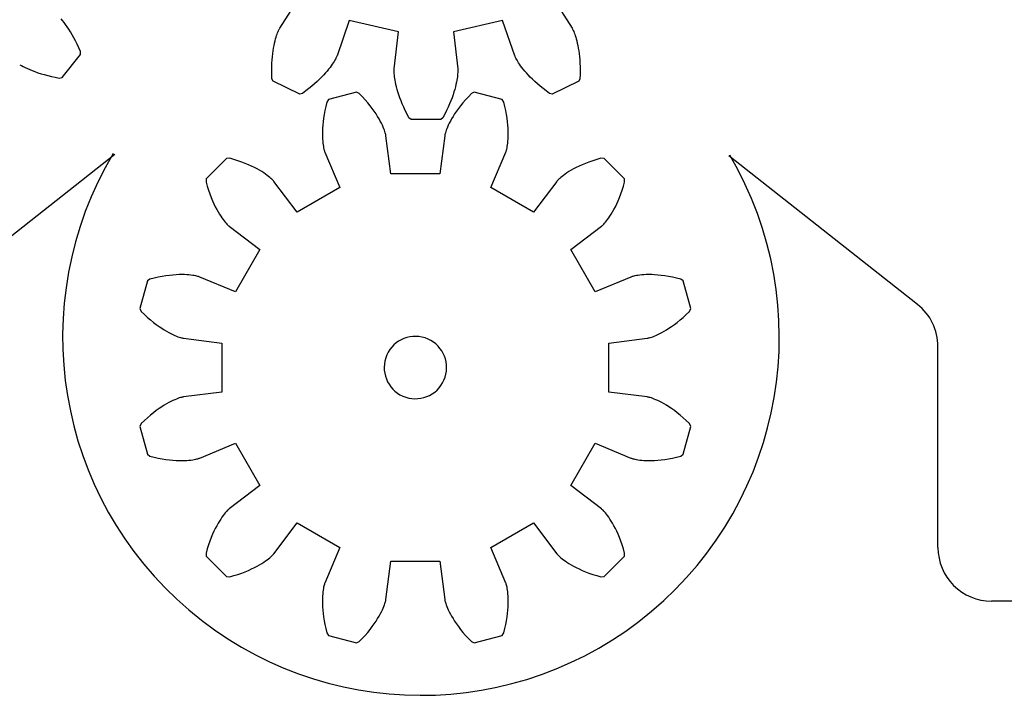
# Model space of a CAD drawing. Header units: millimetres. Extents: x -132 to 242, y -72 to 186.
# Tile 5 of 8: x 137 to 192, y 26 to 64. Entities that reach past the tile are written whole.
import ezdxf

# ---------------------------------------------------------------- set-up
doc = ezdxf.new("R2010")
doc.units = ezdxf.units.MM
doc.header["$MEASUREMENT"] = 0
doc.layers.add('CORTE_L_SER$CUT', color=178, linetype='Continuous', true_color=0x000000)

msp = doc.modelspace()

# ---------------------------------------------------------------- linework, layer by layer
msp.add_arc((159.205, 46.514), 20.1, 149.1925, 30.4959)
at = {"layer": 'CORTE_L_SER$CUT'}
for p, q in [((151.284, 63.842), (152.406, 65.61)), ((166.558, 65.61), (167.681, 63.842)), ((139.101, 64.265), (139.021, 64.362)), ((139.184, 64.159), (139.101, 64.265)), ((139.269, 64.042), (139.184, 64.159)), ((155.178, 64.276), (154.495, 62.295)), ((157.944, 63.644), (155.178, 64.276)), ((163.786, 64.276), (161.02, 63.644)), ((164.469, 62.295), (163.786, 64.276)), ((139.358, 63.916), (139.269, 64.042)), ((139.448, 63.78), (139.358, 63.916)), ((139.54, 63.633), (139.448, 63.78)), ((139.633, 63.476), (139.54, 63.633)), ((151.138, 63.516), (151.165, 63.589)), ((151.165, 63.589), (151.191, 63.652)), ((151.191, 63.652), (151.215, 63.706)), ((151.215, 63.706), (151.236, 63.751)), ((151.236, 63.751), (151.253, 63.787)), ((151.253, 63.787), (151.268, 63.814)), ((151.268, 63.814), (151.284, 63.842)), ((157.7, 61.564), (157.944, 63.644)), ((161.02, 63.644), (161.264, 61.564)), ((167.681, 63.842), (167.697, 63.814)), ((167.697, 63.814), (167.711, 63.787)), ((167.711, 63.787), (167.729, 63.751)), ((167.729, 63.751), (167.749, 63.706)), ((167.749, 63.706), (167.773, 63.652)), ((167.773, 63.652), (167.799, 63.589)), ((167.799, 63.589), (167.826, 63.516)), ((139.727, 63.308), (139.633, 63.476)), ((139.821, 63.13), (139.727, 63.308)), ((139.915, 62.941), (139.821, 63.13)), ((150.962, 62.872), (150.99, 63.004)), ((150.99, 63.004), (151.019, 63.126)), ((151.019, 63.126), (151.049, 63.239)), ((151.049, 63.239), (151.079, 63.341)), ((151.079, 63.341), (151.109, 63.433)), ((151.109, 63.433), (151.138, 63.516)), ((167.826, 63.516), (167.855, 63.433)), ((167.855, 63.433), (167.885, 63.341)), ((167.885, 63.341), (167.915, 63.239)), ((167.915, 63.239), (167.945, 63.126)), ((167.945, 63.126), (167.974, 63.004)), ((167.974, 63.004), (168.003, 62.872)), ((140.008, 62.741), (139.915, 62.941)), ((140.1, 62.53), (140.008, 62.741)), ((140.101, 62.373), (140.1, 62.53)), ((150.869, 62.244), (150.888, 62.416)), ((150.888, 62.416), (150.91, 62.578)), ((150.91, 62.578), (150.935, 62.73)), ((150.935, 62.73), (150.962, 62.872)), ((168.003, 62.872), (168.029, 62.73)), ((168.029, 62.73), (168.054, 62.578)), ((168.054, 62.578), (168.076, 62.416)), ((168.076, 62.416), (168.096, 62.244)), ((139.069, 61.079), (140.101, 62.373)), ((150.833, 61.669), (150.841, 61.871)), ((150.841, 61.871), (150.853, 62.062)), ((150.853, 62.062), (150.869, 62.244)), ((154.284, 61.904), (154.231, 61.823)), ((154.331, 61.978), (154.284, 61.904)), ((154.371, 62.045), (154.331, 61.978)), ((154.404, 62.105), (154.371, 62.045)), ((154.432, 62.157), (154.404, 62.105)), ((154.454, 62.201), (154.432, 62.157)), ((154.471, 62.237), (154.454, 62.201)), ((154.483, 62.265), (154.471, 62.237)), ((154.495, 62.295), (154.483, 62.265)), ((164.481, 62.265), (164.469, 62.295)), ((164.493, 62.237), (164.481, 62.265)), ((164.51, 62.201), (164.493, 62.237)), ((164.532, 62.157), (164.51, 62.201)), ((164.56, 62.105), (164.532, 62.157)), ((164.593, 62.045), (164.56, 62.105)), ((164.633, 61.978), (164.593, 62.045)), ((164.68, 61.904), (164.633, 61.978)), ((164.734, 61.823), (164.68, 61.904)), ((168.096, 62.244), (168.111, 62.062)), ((168.111, 62.062), (168.123, 61.871)), ((168.123, 61.871), (168.131, 61.669)), ((136.694, 61.795), (136.787, 61.743)), ((136.787, 61.743), (136.889, 61.689)), ((136.889, 61.689), (137.002, 61.633)), ((137.002, 61.633), (137.124, 61.576)), ((137.124, 61.576), (137.257, 61.518)), ((137.257, 61.518), (137.399, 61.46)), ((137.399, 61.46), (137.552, 61.403)), ((137.552, 61.403), (137.716, 61.345)), ((137.716, 61.345), (137.89, 61.29)), ((150.831, 61.458), (150.833, 61.669)), ((150.834, 61.237), (150.831, 61.458)), ((153.843, 61.33), (153.74, 61.215)), ((153.938, 61.439), (153.843, 61.33)), ((154.023, 61.544), (153.938, 61.439)), ((154.101, 61.643), (154.023, 61.544)), ((154.169, 61.736), (154.101, 61.643)), ((154.231, 61.823), (154.169, 61.736)), ((157.696, 61.461), (157.697, 61.501)), ((157.697, 61.412), (157.696, 61.461)), ((157.697, 61.501), (157.698, 61.531)), ((157.699, 61.353), (157.697, 61.412)), ((157.698, 61.531), (157.7, 61.564)), ((157.703, 61.284), (157.699, 61.353)), ((161.265, 61.353), (161.261, 61.284)), ((161.264, 61.564), (161.267, 61.532)), ((161.267, 61.412), (161.265, 61.353)), ((161.267, 61.532), (161.268, 61.501)), ((161.268, 61.461), (161.267, 61.412)), ((161.268, 61.501), (161.268, 61.461)), ((164.795, 61.736), (164.734, 61.823)), ((164.864, 61.643), (164.795, 61.736)), ((164.941, 61.544), (164.864, 61.643)), ((165.026, 61.439), (164.941, 61.544)), ((165.121, 61.33), (165.026, 61.439)), ((165.224, 61.216), (165.121, 61.33)), ((168.133, 61.458), (168.13, 61.238)), ((168.131, 61.669), (168.133, 61.458)), ((137.89, 61.29), (138.074, 61.235)), ((138.074, 61.235), (138.269, 61.183)), ((138.269, 61.183), (138.474, 61.134)), ((138.474, 61.134), (138.69, 61.087)), ((138.69, 61.087), (138.916, 61.045)), ((138.916, 61.045), (139.069, 61.079)), ((150.842, 61.008), (150.834, 61.237)), ((150.91, 60.866), (150.842, 61.008)), ((152.401, 60.148), (150.91, 60.866)), ((153.372, 60.849), (153.23, 60.72)), ((153.505, 60.975), (153.372, 60.849)), ((153.627, 61.097), (153.505, 60.975)), ((153.74, 61.215), (153.627, 61.097)), ((157.71, 61.207), (157.703, 61.284)), ((157.72, 61.12), (157.71, 61.207)), ((157.733, 61.024), (157.72, 61.12)), ((157.751, 60.919), (157.733, 61.024)), ((157.772, 60.805), (157.751, 60.919)), ((157.799, 60.682), (157.772, 60.805)), ((161.192, 60.805), (161.166, 60.682)), ((161.214, 60.919), (161.192, 60.805)), ((161.231, 61.024), (161.214, 60.919)), ((161.244, 61.12), (161.231, 61.024)), ((161.254, 61.207), (161.244, 61.12)), ((161.261, 61.284), (161.254, 61.207)), ((165.337, 61.097), (165.224, 61.216)), ((165.459, 60.975), (165.337, 61.097)), ((165.592, 60.849), (165.459, 60.975)), ((165.734, 60.72), (165.592, 60.849)), ((168.054, 60.866), (166.563, 60.148)), ((168.122, 61.008), (168.054, 60.866)), ((168.13, 61.238), (168.122, 61.008)), ((152.739, 60.32), (152.554, 60.183)), ((152.914, 60.455), (152.739, 60.32)), ((153.077, 60.589), (152.914, 60.455)), ((153.23, 60.72), (153.077, 60.589)), ((155.582, 60.252), (154.025, 59.835)), ((155.744, 60.175), (155.582, 60.252)), ((157.83, 60.551), (157.799, 60.682)), ((157.868, 60.411), (157.83, 60.551)), ((157.912, 60.263), (157.868, 60.411)), ((157.962, 60.108), (157.912, 60.263)), ((161.053, 60.263), (161.002, 60.108)), ((161.096, 60.411), (161.053, 60.263)), ((161.134, 60.551), (161.096, 60.411)), ((161.166, 60.682), (161.134, 60.551)), ((162.193, 60.252), (162.031, 60.175)), ((163.75, 59.835), (162.193, 60.252)), ((165.887, 60.589), (165.734, 60.72)), ((166.051, 60.455), (165.887, 60.589)), ((166.225, 60.32), (166.051, 60.455)), ((166.41, 60.183), (166.225, 60.32)), ((152.554, 60.183), (152.401, 60.148)), ((153.924, 59.687), (153.864, 59.449)), ((154.025, 59.835), (153.924, 59.687)), ((155.915, 59.999), (155.744, 60.175)), ((156.072, 59.826), (155.915, 59.999)), ((156.218, 59.657), (156.072, 59.826)), ((156.351, 59.492), (156.218, 59.657)), ((158.019, 59.944), (157.962, 60.108)), ((158.084, 59.774), (158.019, 59.944)), ((158.156, 59.596), (158.084, 59.774)), ((160.88, 59.774), (160.808, 59.596)), ((160.945, 59.944), (160.88, 59.774)), ((161.002, 60.108), (160.945, 59.944)), ((161.558, 59.657), (161.424, 59.492)), ((161.703, 59.826), (161.558, 59.657)), ((161.861, 59.999), (161.703, 59.826)), ((162.031, 60.175), (161.861, 59.999)), ((163.852, 59.687), (163.75, 59.835)), ((163.911, 59.449), (163.852, 59.687)), ((166.563, 60.148), (166.41, 60.183)), ((153.814, 59.221), (153.773, 59.002)), ((153.864, 59.449), (153.814, 59.221)), ((156.473, 59.333), (156.351, 59.492)), ((156.584, 59.179), (156.473, 59.333)), ((156.684, 59.031), (156.584, 59.179)), ((158.237, 59.411), (158.156, 59.596)), ((158.326, 59.22), (158.237, 59.411)), ((158.425, 59.022), (158.326, 59.22)), ((160.638, 59.22), (160.54, 59.022)), ((160.727, 59.411), (160.638, 59.22)), ((160.808, 59.596), (160.727, 59.411)), ((161.191, 59.179), (161.091, 59.031)), ((161.302, 59.333), (161.191, 59.179)), ((161.424, 59.492), (161.302, 59.333)), ((163.961, 59.221), (163.911, 59.449)), ((164.003, 59.002), (163.961, 59.221)), ((153.713, 58.593), (153.694, 58.404)), ((153.739, 58.792), (153.713, 58.593)), ((153.773, 59.002), (153.739, 58.792)), ((156.774, 58.889), (156.684, 59.031)), ((156.854, 58.755), (156.774, 58.889)), ((156.924, 58.628), (156.854, 58.755)), ((156.986, 58.508), (156.924, 58.628)), ((158.532, 58.819), (158.425, 59.022)), ((158.655, 58.72), (158.532, 58.819)), ((160.31, 58.72), (158.655, 58.72)), ((160.432, 58.819), (160.31, 58.72)), ((160.54, 59.022), (160.432, 58.819)), ((160.851, 58.628), (160.789, 58.508)), ((160.922, 58.755), (160.851, 58.628)), ((161.002, 58.889), (160.922, 58.755)), ((161.091, 59.031), (161.002, 58.889)), ((164.036, 58.792), (164.003, 59.002)), ((164.062, 58.593), (164.036, 58.792)), ((164.081, 58.404), (164.062, 58.593)), ((153.675, 58.059), (153.673, 57.902)), ((153.682, 58.226), (153.675, 58.059)), ((153.694, 58.404), (153.682, 58.226)), ((157.039, 58.398), (156.986, 58.508)), ((157.085, 58.295), (157.039, 58.398)), ((157.124, 58.202), (157.085, 58.295)), ((157.155, 58.118), (157.124, 58.202)), ((157.181, 58.043), (157.155, 58.118)), ((157.201, 57.979), (157.181, 58.043)), ((160.594, 58.043), (160.574, 57.979)), ((160.62, 58.118), (160.594, 58.043)), ((160.652, 58.202), (160.62, 58.118)), ((160.69, 58.295), (160.652, 58.202)), ((160.736, 58.398), (160.69, 58.295)), ((160.789, 58.508), (160.736, 58.398)), ((164.094, 58.226), (164.081, 58.404)), ((164.101, 58.059), (164.094, 58.226)), ((164.103, 57.902), (164.101, 58.059)), ((153.673, 57.902), (153.675, 57.757)), ((153.675, 57.757), (153.681, 57.623)), ((153.681, 57.623), (153.691, 57.5)), ((153.691, 57.5), (153.702, 57.389)), ((157.217, 57.924), (157.201, 57.979)), ((157.228, 57.88), (157.217, 57.924)), ((157.235, 57.847), (157.228, 57.88)), ((157.241, 57.812), (157.235, 57.847)), ((157.514, 55.663), (157.241, 57.812)), ((160.534, 57.812), (160.262, 55.663)), ((160.54, 57.847), (160.534, 57.812)), ((160.548, 57.88), (160.54, 57.847)), ((160.559, 57.924), (160.548, 57.88)), ((160.574, 57.979), (160.559, 57.924)), ((164.073, 57.389), (164.085, 57.5)), ((164.085, 57.5), (164.094, 57.623)), ((164.094, 57.623), (164.1, 57.757)), ((164.1, 57.757), (164.103, 57.902)), ((153.702, 57.389), (153.716, 57.289)), ((153.716, 57.289), (153.73, 57.2)), ((153.73, 57.2), (153.745, 57.123)), ((153.745, 57.123), (153.76, 57.057)), ((153.76, 57.057), (153.774, 57.002)), ((153.774, 57.002), (153.786, 56.958)), ((153.786, 56.958), (153.797, 56.925)), ((153.797, 56.925), (153.809, 56.892)), ((153.809, 56.892), (154.648, 54.895)), ((163.128, 54.895), (163.967, 56.892)), ((163.967, 56.892), (163.979, 56.925)), ((163.979, 56.925), (163.989, 56.958)), ((163.989, 56.958), (164.002, 57.002)), ((164.002, 57.002), (164.016, 57.057)), ((164.016, 57.057), (164.03, 57.123)), ((164.03, 57.123), (164.045, 57.2)), ((164.045, 57.2), (164.06, 57.289)), ((164.06, 57.289), (164.073, 57.389)), ((142.033, 56.754), (131.349, 48.341)), ((148.3, 56.53), (147.16, 55.39)), ((148.479, 56.543), (148.3, 56.53)), ((148.715, 56.476), (148.479, 56.543)), ((148.938, 56.405), (148.715, 56.476)), ((149.148, 56.332), (148.938, 56.405)), ((168.838, 56.405), (168.627, 56.332)), ((169.061, 56.476), (168.838, 56.405)), ((169.297, 56.543), (169.061, 56.476)), ((169.476, 56.53), (169.297, 56.543)), ((170.616, 55.39), (169.476, 56.53)), ((187.061, 48.341), (176.469, 56.682)), ((149.346, 56.256), (149.148, 56.332)), ((149.531, 56.179), (149.346, 56.256)), ((149.704, 56.101), (149.531, 56.179)), ((149.865, 56.023), (149.704, 56.101)), ((150.013, 55.945), (149.865, 56.023)), ((150.15, 55.868), (150.013, 55.945)), ((150.274, 55.794), (150.15, 55.868)), ((150.388, 55.721), (150.274, 55.794)), ((167.501, 55.794), (167.388, 55.721)), ((167.626, 55.868), (167.501, 55.794)), ((167.762, 55.945), (167.626, 55.868)), ((167.911, 56.022), (167.762, 55.945)), ((168.071, 56.101), (167.911, 56.022)), ((168.244, 56.179), (168.071, 56.101)), ((168.429, 56.256), (168.244, 56.179)), ((168.627, 56.332), (168.429, 56.256)), ((147.16, 55.39), (147.146, 55.211)), ((150.489, 55.652), (150.388, 55.721)), ((150.58, 55.586), (150.489, 55.652)), ((150.66, 55.525), (150.58, 55.586)), ((150.73, 55.468), (150.66, 55.525)), ((150.789, 55.416), (150.73, 55.468)), ((150.839, 55.37), (150.789, 55.416)), ((150.879, 55.331), (150.839, 55.37)), ((150.911, 55.298), (150.879, 55.331)), ((150.934, 55.273), (150.911, 55.298)), ((150.957, 55.246), (150.934, 55.273)), ((152.267, 53.52), (150.957, 55.246)), ((160.262, 55.663), (157.514, 55.663)), ((166.818, 55.246), (165.508, 53.52)), ((166.841, 55.273), (166.818, 55.246)), ((166.864, 55.298), (166.841, 55.273)), ((166.896, 55.331), (166.864, 55.298)), ((166.937, 55.37), (166.896, 55.331)), ((166.986, 55.416), (166.937, 55.37)), ((167.046, 55.468), (166.986, 55.416)), ((167.116, 55.525), (167.046, 55.468)), ((167.195, 55.586), (167.116, 55.525)), ((167.286, 55.652), (167.195, 55.586)), ((167.388, 55.721), (167.286, 55.652)), ((170.629, 55.211), (170.616, 55.39)), ((147.146, 55.211), (147.214, 54.975)), ((147.214, 54.975), (147.284, 54.752)), ((147.284, 54.752), (147.358, 54.542)), ((154.648, 54.895), (152.267, 53.52)), ((165.508, 53.52), (163.128, 54.895)), ((170.417, 54.542), (170.491, 54.752)), ((170.491, 54.752), (170.562, 54.975)), ((170.562, 54.975), (170.629, 55.211)), ((147.358, 54.542), (147.434, 54.344)), ((147.434, 54.344), (147.511, 54.158)), ((147.511, 54.158), (147.589, 53.985)), ((170.186, 53.985), (170.264, 54.158)), ((170.264, 54.158), (170.342, 54.344)), ((170.342, 54.344), (170.417, 54.542)), ((147.589, 53.985), (147.667, 53.825)), ((147.667, 53.825), (147.745, 53.676)), ((147.745, 53.676), (147.821, 53.54)), ((169.954, 53.54), (170.031, 53.676)), ((170.031, 53.676), (170.108, 53.825)), ((170.108, 53.825), (170.186, 53.985)), ((147.821, 53.54), (147.896, 53.415)), ((147.896, 53.415), (147.968, 53.302)), ((147.968, 53.302), (148.038, 53.2)), ((148.038, 53.2), (148.104, 53.11)), ((148.104, 53.11), (148.165, 53.03)), ((148.165, 53.03), (148.222, 52.96)), ((169.553, 52.96), (169.61, 53.03)), ((169.61, 53.03), (169.672, 53.11)), ((169.672, 53.11), (169.738, 53.2)), ((169.738, 53.2), (169.807, 53.302)), ((169.807, 53.302), (169.879, 53.415)), ((169.879, 53.415), (169.954, 53.54)), ((148.222, 52.96), (148.274, 52.901)), ((148.274, 52.901), (148.319, 52.851)), ((148.319, 52.851), (148.359, 52.81)), ((148.359, 52.81), (148.392, 52.779)), ((148.392, 52.779), (148.417, 52.756)), ((148.417, 52.756), (148.444, 52.733)), ((148.444, 52.733), (150.169, 51.422)), ((167.606, 51.422), (169.331, 52.733)), ((169.331, 52.733), (169.358, 52.755)), ((169.358, 52.755), (169.384, 52.779)), ((169.384, 52.779), (169.416, 52.81)), ((169.416, 52.81), (169.456, 52.851)), ((169.456, 52.851), (169.502, 52.901)), ((169.502, 52.901), (169.553, 52.96)), ((150.169, 51.422), (148.795, 49.042)), ((168.98, 49.042), (167.606, 51.422)), ((144.003, 49.766), (143.855, 49.665)), ((144.24, 49.826), (144.003, 49.766)), ((144.469, 49.876), (144.24, 49.826)), ((144.688, 49.917), (144.469, 49.876)), ((144.897, 49.951), (144.688, 49.917)), ((145.097, 49.976), (144.897, 49.951)), ((145.285, 49.995), (145.097, 49.976)), ((145.464, 50.008), (145.285, 49.995)), ((145.631, 50.015), (145.464, 50.008)), ((145.787, 50.017), (145.631, 50.015)), ((145.933, 50.014), (145.787, 50.017)), ((146.067, 50.008), (145.933, 50.014)), ((146.189, 49.999), (146.067, 50.008)), ((146.301, 49.988), (146.189, 49.999)), ((146.401, 49.974), (146.301, 49.988)), ((146.49, 49.96), (146.401, 49.974)), ((146.567, 49.945), (146.49, 49.96)), ((146.633, 49.93), (146.567, 49.945)), ((146.688, 49.916), (146.633, 49.93)), ((146.732, 49.904), (146.688, 49.916)), ((146.764, 49.893), (146.732, 49.904)), ((146.798, 49.881), (146.764, 49.893)), ((148.795, 49.042), (146.798, 49.881)), ((170.978, 49.881), (168.98, 49.042)), ((171.011, 49.893), (170.978, 49.881)), ((171.044, 49.904), (171.011, 49.893)), ((171.088, 49.916), (171.044, 49.904)), ((171.142, 49.93), (171.088, 49.916)), ((171.208, 49.945), (171.142, 49.93)), ((171.286, 49.96), (171.208, 49.945)), ((171.374, 49.974), (171.286, 49.96)), ((171.475, 49.987), (171.374, 49.974)), ((171.586, 49.999), (171.475, 49.987)), ((171.709, 50.008), (171.586, 49.999)), ((171.843, 50.014), (171.709, 50.008)), ((171.988, 50.017), (171.843, 50.014)), ((172.145, 50.015), (171.988, 50.017)), ((172.312, 50.008), (172.145, 50.015)), ((172.49, 49.995), (172.312, 50.008)), ((172.679, 49.976), (172.49, 49.995)), ((172.878, 49.95), (172.679, 49.976)), ((173.087, 49.917), (172.878, 49.95)), ((173.306, 49.876), (173.087, 49.917)), ((173.535, 49.825), (173.306, 49.876)), ((173.773, 49.766), (173.535, 49.825)), ((173.921, 49.665), (173.773, 49.766)), ((143.855, 49.665), (143.437, 48.107)), ((174.338, 48.107), (173.921, 49.665)), ((143.437, 48.107), (143.515, 47.946)), ((174.261, 47.946), (174.338, 48.107)), ((143.515, 47.946), (143.691, 47.775)), ((143.691, 47.775), (143.864, 47.617)), ((143.864, 47.617), (144.033, 47.472)), ((173.742, 47.472), (173.912, 47.617)), ((173.912, 47.617), (174.084, 47.775)), ((174.084, 47.775), (174.261, 47.946)), ((144.033, 47.472), (144.198, 47.338)), ((144.198, 47.338), (144.357, 47.216)), ((144.357, 47.216), (144.511, 47.106)), ((144.511, 47.106), (144.659, 47.006)), ((144.659, 47.006), (144.801, 46.916)), ((172.975, 46.916), (173.116, 47.006)), ((173.116, 47.006), (173.264, 47.106)), ((173.264, 47.106), (173.418, 47.216)), ((173.418, 47.216), (173.578, 47.338)), ((173.578, 47.338), (173.742, 47.472)), ((144.801, 46.916), (144.935, 46.836)), ((144.935, 46.836), (145.062, 46.766)), ((145.062, 46.766), (145.181, 46.704)), ((145.181, 46.704), (145.292, 46.65)), ((145.292, 46.65), (145.395, 46.605)), ((145.395, 46.605), (145.488, 46.566)), ((145.488, 46.566), (145.572, 46.534)), ((145.572, 46.534), (145.646, 46.509)), ((145.646, 46.509), (145.711, 46.488)), ((145.711, 46.488), (145.765, 46.473)), ((145.765, 46.473), (145.809, 46.462)), ((145.809, 46.462), (145.843, 46.455)), ((145.843, 46.455), (145.878, 46.448)), ((145.878, 46.448), (148.027, 46.176)), ((169.748, 46.176), (171.897, 46.448)), ((171.897, 46.448), (171.932, 46.455)), ((171.932, 46.455), (171.966, 46.462)), ((171.966, 46.462), (172.01, 46.473)), ((172.01, 46.473), (172.065, 46.488)), ((172.065, 46.488), (172.129, 46.509)), ((172.129, 46.509), (172.204, 46.534)), ((172.204, 46.534), (172.288, 46.566)), ((172.288, 46.566), (172.381, 46.605)), ((172.381, 46.605), (172.483, 46.65)), ((172.483, 46.65), (172.594, 46.704)), ((172.594, 46.704), (172.713, 46.765)), ((172.713, 46.765), (172.84, 46.836)), ((172.84, 46.836), (172.975, 46.916)), ((148.027, 46.176), (148.027, 43.428)), ((169.748, 43.428), (169.748, 46.176)), ((188.205, 34.703), (188.205, 45.984)), ((145.646, 43.095), (145.572, 43.07)), ((145.711, 43.116), (145.646, 43.095)), ((145.765, 43.131), (145.711, 43.116)), ((145.809, 43.142), (145.765, 43.131)), ((145.843, 43.149), (145.809, 43.142)), ((145.878, 43.156), (145.843, 43.149)), ((148.027, 43.428), (145.878, 43.156)), ((171.897, 43.156), (169.748, 43.428)), ((171.932, 43.149), (171.897, 43.156)), ((171.966, 43.142), (171.932, 43.149)), ((172.01, 43.131), (171.966, 43.142)), ((172.065, 43.116), (172.01, 43.131)), ((172.129, 43.095), (172.065, 43.116)), ((172.204, 43.07), (172.129, 43.095)), ((144.659, 42.598), (144.511, 42.498)), ((144.801, 42.688), (144.659, 42.598)), ((144.935, 42.768), (144.801, 42.688)), ((145.062, 42.838), (144.935, 42.768)), ((145.181, 42.9), (145.062, 42.838)), ((145.292, 42.954), (145.181, 42.9)), ((145.394, 42.999), (145.292, 42.954)), ((145.488, 43.038), (145.394, 42.999)), ((145.572, 43.07), (145.488, 43.038)), ((172.288, 43.038), (172.204, 43.07)), ((172.381, 42.999), (172.288, 43.038)), ((172.483, 42.954), (172.381, 42.999)), ((172.594, 42.9), (172.483, 42.954)), ((172.713, 42.838), (172.594, 42.9)), ((172.84, 42.768), (172.713, 42.838)), ((172.975, 42.688), (172.84, 42.768)), ((173.116, 42.598), (172.975, 42.688)), ((173.264, 42.498), (173.116, 42.598)), ((143.864, 41.987), (143.691, 41.829)), ((144.033, 42.132), (143.864, 41.987)), ((144.198, 42.266), (144.033, 42.132)), ((144.357, 42.388), (144.198, 42.266)), ((144.511, 42.498), (144.357, 42.388)), ((173.418, 42.387), (173.264, 42.498)), ((173.578, 42.266), (173.418, 42.387)), ((173.742, 42.132), (173.578, 42.266)), ((173.912, 41.987), (173.742, 42.132)), ((174.084, 41.829), (173.912, 41.987)), ((143.515, 41.658), (143.437, 41.497)), ((143.437, 41.497), (143.855, 39.939)), ((143.691, 41.829), (143.515, 41.658)), ((173.921, 39.939), (174.338, 41.497)), ((174.261, 41.658), (174.084, 41.829)), ((174.338, 41.497), (174.261, 41.658)), ((146.798, 39.723), (148.795, 40.562)), ((148.795, 40.562), (150.169, 38.182)), ((167.606, 38.182), (168.98, 40.562)), ((168.98, 40.562), (170.978, 39.723)), ((143.855, 39.939), (144.003, 39.838)), ((144.003, 39.838), (144.24, 39.778)), ((144.24, 39.778), (144.469, 39.728)), ((173.306, 39.728), (173.535, 39.778)), ((173.535, 39.778), (173.773, 39.838)), ((173.773, 39.838), (173.921, 39.939)), ((144.469, 39.728), (144.688, 39.687)), ((144.688, 39.687), (144.897, 39.653)), ((144.897, 39.653), (145.097, 39.628)), ((145.097, 39.628), (145.285, 39.609)), ((145.285, 39.609), (145.464, 39.596)), ((145.464, 39.596), (145.631, 39.589)), ((145.631, 39.589), (145.787, 39.587)), ((145.787, 39.587), (145.933, 39.59)), ((145.933, 39.59), (146.067, 39.596)), ((146.067, 39.596), (146.189, 39.605)), ((146.189, 39.605), (146.301, 39.616)), ((146.301, 39.616), (146.401, 39.63)), ((146.401, 39.63), (146.49, 39.644)), ((146.49, 39.644), (146.567, 39.659)), ((146.567, 39.659), (146.633, 39.674)), ((146.633, 39.674), (146.688, 39.688)), ((146.688, 39.688), (146.732, 39.701)), ((146.732, 39.701), (146.764, 39.711)), ((146.764, 39.711), (146.798, 39.723)), ((170.978, 39.723), (171.011, 39.711)), ((171.011, 39.711), (171.044, 39.7)), ((171.044, 39.7), (171.087, 39.688)), ((171.087, 39.688), (171.142, 39.674)), ((171.142, 39.674), (171.208, 39.659)), ((171.208, 39.659), (171.286, 39.644)), ((171.286, 39.644), (171.374, 39.63)), ((171.374, 39.63), (171.475, 39.616)), ((171.475, 39.616), (171.586, 39.605)), ((171.586, 39.605), (171.709, 39.596)), ((171.709, 39.596), (171.843, 39.589)), ((171.843, 39.589), (171.988, 39.587)), ((171.988, 39.587), (172.145, 39.589)), ((172.145, 39.589), (172.312, 39.596)), ((172.312, 39.596), (172.49, 39.609)), ((172.49, 39.609), (172.679, 39.628)), ((172.679, 39.628), (172.878, 39.653)), ((172.878, 39.653), (173.087, 39.687)), ((173.087, 39.687), (173.306, 39.728)), ((150.169, 38.182), (148.444, 36.871)), ((169.331, 36.871), (167.606, 38.182)), ((148.103, 36.494), (148.038, 36.404)), ((148.165, 36.574), (148.103, 36.494)), ((148.222, 36.644), (148.165, 36.574)), ((148.274, 36.703), (148.222, 36.644)), ((148.319, 36.753), (148.274, 36.703)), ((148.359, 36.794), (148.319, 36.753)), ((148.392, 36.825), (148.359, 36.794)), ((148.417, 36.849), (148.392, 36.825)), ((148.444, 36.871), (148.417, 36.849)), ((169.358, 36.848), (169.331, 36.871)), ((169.384, 36.825), (169.358, 36.848)), ((169.416, 36.794), (169.384, 36.825)), ((169.456, 36.753), (169.416, 36.794)), ((169.502, 36.703), (169.456, 36.753)), ((169.553, 36.644), (169.502, 36.703)), ((169.61, 36.574), (169.553, 36.644)), ((169.672, 36.494), (169.61, 36.574)), ((169.738, 36.403), (169.672, 36.494)), ((147.745, 35.928), (147.667, 35.779)), ((147.821, 36.064), (147.745, 35.928)), ((147.896, 36.189), (147.821, 36.064)), ((147.968, 36.302), (147.896, 36.189)), ((148.038, 36.404), (147.968, 36.302)), ((150.957, 34.358), (152.267, 36.084)), ((152.267, 36.084), (154.648, 34.709)), ((163.128, 34.709), (165.508, 36.084)), ((165.508, 36.084), (166.818, 34.358)), ((169.807, 36.302), (169.738, 36.403)), ((169.879, 36.189), (169.807, 36.302)), ((169.954, 36.064), (169.879, 36.189)), ((170.031, 35.928), (169.954, 36.064)), ((170.108, 35.779), (170.031, 35.928)), ((147.511, 35.446), (147.434, 35.26)), ((147.589, 35.619), (147.511, 35.446)), ((147.667, 35.779), (147.589, 35.619)), ((170.186, 35.619), (170.108, 35.779)), ((170.264, 35.446), (170.186, 35.619)), ((170.342, 35.26), (170.264, 35.446)), ((147.284, 34.852), (147.214, 34.629)), ((147.358, 35.062), (147.284, 34.852)), ((147.434, 35.26), (147.358, 35.062)), ((170.417, 35.062), (170.342, 35.26)), ((170.491, 34.852), (170.417, 35.062)), ((170.562, 34.629), (170.491, 34.852)), ((147.214, 34.629), (147.146, 34.393)), ((147.146, 34.393), (147.16, 34.214)), ((150.839, 34.234), (150.879, 34.273)), ((150.879, 34.273), (150.911, 34.306)), ((150.911, 34.306), (150.934, 34.331)), ((150.934, 34.331), (150.957, 34.358)), ((154.648, 34.709), (153.808, 32.712)), ((163.967, 32.712), (163.128, 34.709)), ((166.818, 34.358), (166.841, 34.331)), ((166.841, 34.331), (166.864, 34.306)), ((166.864, 34.306), (166.896, 34.273)), ((166.896, 34.273), (166.936, 34.234)), ((170.629, 34.393), (170.562, 34.629)), ((170.615, 34.214), (170.629, 34.393)), ((147.16, 34.214), (148.3, 33.074)), ((150.013, 33.659), (150.15, 33.736)), ((150.15, 33.736), (150.274, 33.81)), ((150.274, 33.81), (150.388, 33.883)), ((150.388, 33.883), (150.489, 33.952)), ((150.489, 33.952), (150.58, 34.018)), ((150.58, 34.018), (150.66, 34.079)), ((150.66, 34.079), (150.73, 34.136)), ((150.73, 34.136), (150.789, 34.188)), ((150.789, 34.188), (150.839, 34.234)), ((157.241, 31.792), (157.513, 33.941)), ((157.513, 33.941), (160.262, 33.941)), ((160.262, 33.941), (160.534, 31.792)), ((166.936, 34.234), (166.986, 34.188)), ((166.986, 34.188), (167.046, 34.136)), ((167.046, 34.136), (167.115, 34.079)), ((167.115, 34.079), (167.195, 34.018)), ((167.195, 34.018), (167.286, 33.952)), ((167.286, 33.952), (167.388, 33.883)), ((167.388, 33.883), (167.501, 33.81)), ((167.501, 33.81), (167.626, 33.736)), ((167.626, 33.736), (167.762, 33.659)), ((169.476, 33.074), (170.615, 34.214)), ((148.714, 33.128), (148.938, 33.199)), ((148.938, 33.199), (149.148, 33.272)), ((149.148, 33.272), (149.346, 33.348)), ((149.346, 33.348), (149.531, 33.425)), ((149.531, 33.425), (149.704, 33.503)), ((149.704, 33.503), (149.865, 33.581)), ((149.865, 33.581), (150.013, 33.659)), ((167.762, 33.659), (167.91, 33.581)), ((167.91, 33.581), (168.071, 33.503)), ((168.071, 33.503), (168.244, 33.425)), ((168.244, 33.425), (168.429, 33.348)), ((168.429, 33.348), (168.627, 33.272)), ((168.627, 33.272), (168.838, 33.199)), ((168.838, 33.199), (169.061, 33.128)), ((148.3, 33.074), (148.479, 33.061)), ((148.479, 33.061), (148.714, 33.128)), ((153.774, 32.602), (153.76, 32.547)), ((153.786, 32.646), (153.774, 32.602)), ((153.796, 32.679), (153.786, 32.646)), ((153.808, 32.712), (153.796, 32.679)), ((163.979, 32.679), (163.967, 32.712)), ((163.989, 32.646), (163.979, 32.679)), ((164.002, 32.602), (163.989, 32.646)), ((164.016, 32.547), (164.002, 32.602)), ((169.061, 33.128), (169.297, 33.06)), ((169.297, 33.06), (169.476, 33.074)), ((153.691, 32.104), (153.681, 31.981)), ((153.702, 32.215), (153.691, 32.104)), ((153.716, 32.315), (153.702, 32.215)), ((153.73, 32.404), (153.716, 32.315)), ((153.745, 32.481), (153.73, 32.404)), ((153.76, 32.547), (153.745, 32.481)), ((164.03, 32.481), (164.016, 32.547)), ((164.045, 32.404), (164.03, 32.481)), ((164.06, 32.315), (164.045, 32.404)), ((164.073, 32.215), (164.06, 32.315)), ((164.085, 32.104), (164.073, 32.215)), ((164.094, 31.981), (164.085, 32.104)), ((153.675, 31.847), (153.673, 31.702)), ((153.673, 31.702), (153.675, 31.545)), ((153.681, 31.981), (153.675, 31.847)), ((153.675, 31.545), (153.682, 31.378)), ((157.123, 31.402), (157.155, 31.486)), ((157.155, 31.486), (157.181, 31.561)), ((157.181, 31.561), (157.201, 31.625)), ((157.201, 31.625), (157.217, 31.68)), ((157.217, 31.68), (157.228, 31.724)), ((157.228, 31.724), (157.235, 31.757)), ((157.235, 31.757), (157.241, 31.792)), ((160.534, 31.792), (160.54, 31.757)), ((160.54, 31.757), (160.548, 31.724)), ((160.548, 31.724), (160.559, 31.68)), ((160.559, 31.68), (160.574, 31.625)), ((160.574, 31.625), (160.594, 31.561)), ((160.594, 31.561), (160.62, 31.486)), ((160.62, 31.486), (160.652, 31.402)), ((164.093, 31.378), (164.101, 31.545)), ((164.1, 31.847), (164.094, 31.981)), ((164.102, 31.701), (164.1, 31.847)), ((164.101, 31.545), (164.102, 31.701)), ((194.205, 31.703), (191.205, 31.703)), ((153.682, 31.378), (153.694, 31.2)), ((153.694, 31.2), (153.713, 31.011)), ((153.713, 31.011), (153.739, 30.812)), ((156.854, 30.849), (156.924, 30.976)), ((156.924, 30.976), (156.986, 31.095)), ((156.986, 31.095), (157.039, 31.206)), ((157.039, 31.206), (157.085, 31.309)), ((157.085, 31.309), (157.123, 31.402)), ((160.652, 31.402), (160.69, 31.309)), ((160.69, 31.309), (160.736, 31.206)), ((160.736, 31.206), (160.789, 31.095)), ((160.789, 31.095), (160.851, 30.976)), ((160.851, 30.976), (160.922, 30.849)), ((164.036, 30.812), (164.062, 31.011)), ((164.062, 31.011), (164.081, 31.2)), ((164.081, 31.2), (164.093, 31.378)), ((153.739, 30.812), (153.773, 30.602)), ((153.773, 30.602), (153.814, 30.383)), ((153.814, 30.383), (153.864, 30.155)), ((156.473, 30.271), (156.584, 30.425)), ((156.584, 30.425), (156.684, 30.573)), ((156.684, 30.573), (156.774, 30.715)), ((156.774, 30.715), (156.854, 30.849)), ((160.922, 30.849), (161.002, 30.715)), ((161.002, 30.715), (161.091, 30.573)), ((161.091, 30.573), (161.191, 30.425)), ((161.191, 30.425), (161.302, 30.271)), ((163.911, 30.155), (163.961, 30.383)), ((163.961, 30.383), (164.003, 30.602)), ((164.003, 30.602), (164.036, 30.812)), ((153.864, 30.155), (153.924, 29.917)), ((153.924, 29.917), (154.025, 29.769)), ((156.072, 29.778), (156.218, 29.947)), ((156.218, 29.947), (156.351, 30.112)), ((156.351, 30.112), (156.473, 30.271)), ((161.302, 30.271), (161.424, 30.112)), ((161.424, 30.112), (161.558, 29.947)), ((161.558, 29.947), (161.703, 29.778)), ((163.75, 29.769), (163.852, 29.917)), ((163.852, 29.917), (163.911, 30.155)), ((154.025, 29.769), (155.582, 29.352)), ((155.582, 29.352), (155.744, 29.429)), ((155.744, 29.429), (155.914, 29.605)), ((155.914, 29.605), (156.072, 29.778)), ((161.703, 29.778), (161.861, 29.605)), ((161.861, 29.605), (162.031, 29.429)), ((162.031, 29.429), (162.193, 29.352)), ((162.193, 29.352), (163.75, 29.769))]:
    msp.add_line(p, q, dxfattribs=at)
for centre, radius, start, end in [((185.205, 45.984), 3, 0.0005, 51.7812), ((158.892, 44.802), 1.75, 72.0006, 161.9996), ((158.892, 44.802), 1.75, 341.9998, 71.9996), ((158.892, 44.802), 1.75, 161.9998, 251.9996), ((158.892, 44.802), 1.75, 251.9996, 342.0005), ((191.205, 34.703), 3, 179.9998, 270.0002)]:
    msp.add_arc(centre, radius, start, end, dxfattribs=at)

doc.saveas('drawing.dxf')
